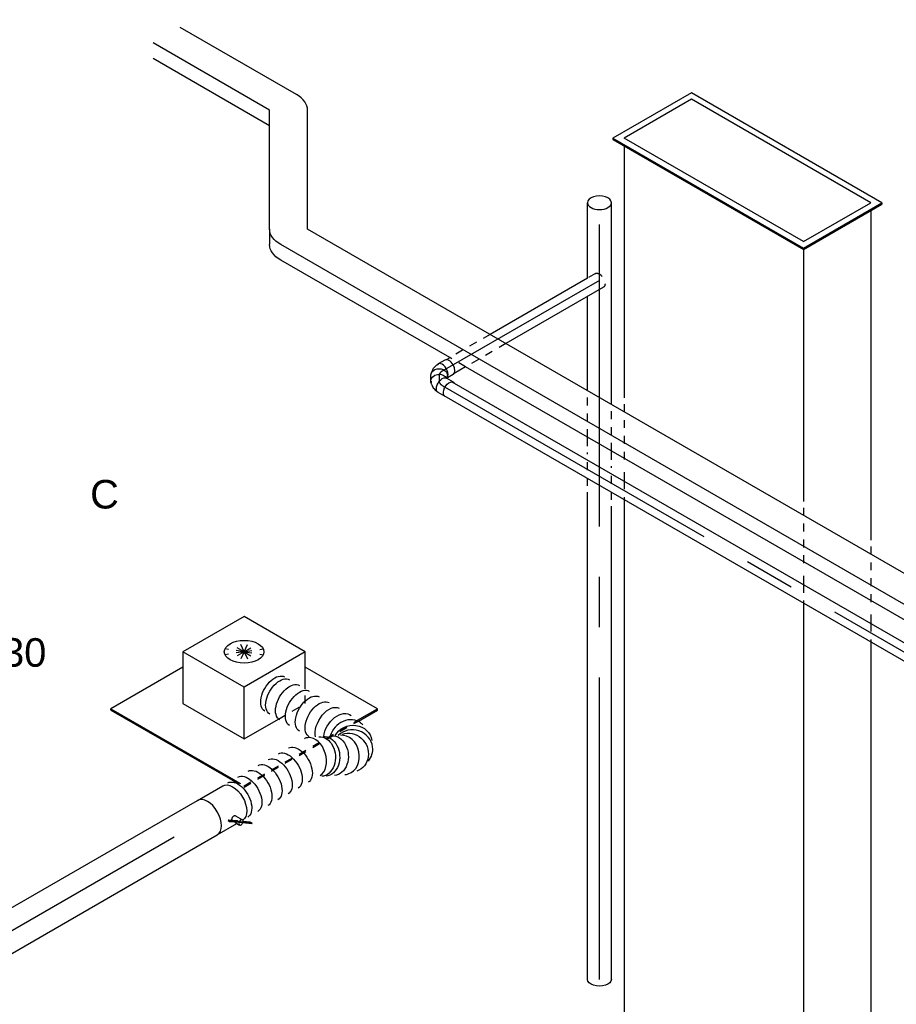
# Model space of a CAD drawing. Extents: x -329828 to 339781, y -55429 to 69176.
# Tile 70 of 140: x -34035 to -31270, y 44320 to 47426. Entities that reach past the tile are written whole.
import ezdxf
from ezdxf.enums import TextEntityAlignment as Align

# ---------------------------------------------------------------- set-up
doc = ezdxf.new("R2010")
doc.units = 0
doc.header["$LTSCALE"] = 50
doc.linetypes.add('CENTER2', pattern=[28.575, 19.05, -3.175, 3.175, -3.175])
doc.linetypes.add('STREEPJES', pattern=[0.1, 0.05, -0.05])
doc.layers.get('0').update_dxf_attribs({"linetype": 'CONTINUOUS'})
for name, color, linetype in [('EL6131--', 2, 'CONTINUOUS'), ('EM6131--', 1, 'CONTINUOUS'), ('WL524---_D', 153, 'CONTINUOUS'), ('WL524---_HARTLIJN', 8, 'CONTINUOUS'), ('WL570---_TOEVOER', 3, 'CONTINUOUS'), ('WL570---_TOEVOER_HL', 8, 'CONTINUOUS'), ('WL570---_TOEVOER_RST', 2, 'CONTINUOUS'), ('WL570---_TOEVOER_RST_HL', 1, 'CONTINUOUS'), ('WM570---_TOEVOER_PR', 1, 'CONTINUOUS'), ('WM570---_TOEVOER_RST_PR', 1, 'CONTINUOUS')]:
    doc.layers.add(name, color=color, linetype=linetype)
doc.styles.add('BURO-018', font='ARIAL.TTF', dxfattribs={"height": 90})

# ---------------------------------------------------------------- blocks, each defined once
blk = doc.blocks.new('*U655')
at = {"color": 0, "ltscale": 10}
for p, q in [((102.1, 424.3, 9377.8), (-244.9, -176.8, 9377.8)), ((102.1, 424.3, 9377.8), (106.1, 424.3, 9377.8)), ((244.9, 176.8, 9377.8), (102.1, 424.3, 9377.8)), ((249, 176.8, 9377.8), (106.1, 424.3, 9377.8)), ((3037.4, 424.3, 9377.8), (3017, 388.9, 9377.8)), ((3041.4, 424.3, 9377.8), (3037.4, 424.3, 9377.8)), ((3180.3, 176.8, 9377.8), (3037.4, 424.3, 9377.8)), ((3184.3, 176.8, 9377.8), (3041.4, 424.3, 9377.8)), ((102.1, 388.9, 9377.8), (-224.5, -176.8, 9377.8)), ((224.5, 176.8, 9377.8), (102.1, 388.9, 9377.8)), ((126.6, 388.9, 9377.8), (1166.1, 388.9, 9377.8)), ((1400.7, 388.9, 9377.8), (1429.2, 388.9, 9377.8)), ((1486.9, 388.9, 9377.8), (3037.4, 388.9, 9377.8)), ((3159.8, 176.8, 9377.8), (3037.4, 388.9, 9377.8)), ((224.5, 176.8, 9377.8), (-102.1, -388.9, 9377.8)), ((-102.1, -424.3, 9377.8), (244.9, 176.8, 9377.8)), ((-98, -424.3, 9377.8), (249, 176.8, 9377.8)), ((244.9, 176.8, 9377.8), (249, 176.8, 9377.8)), ((249, 176.8, 9377.8), (1043.7, 176.8, 9377.8)), ((1278.3, 176.8, 9377.8), (1306.7, 176.8, 9377.8)), ((1364.4, 176.8, 9377.8), (3159.8, 176.8, 9377.8)), ((3159.8, 176.8, 9377.8), (2833.2, -388.9, 9377.8)), ((2833.2, -424.3, 9377.8), (3180.3, 176.8, 9377.8)), ((2837.3, -424.3, 9377.8), (3184.3, 176.8, 9377.8)), ((3184.3, 176.8, 9377.8), (3180.3, 176.8, 9377.8)), ((-244.9, -176.8, 9377.8), (-102.1, -424.3, 9377.8)), ((-224.5, -176.8, 9377.8), (-102.1, -388.9, 9377.8)), ((-77.6, -388.9, 9377.8), (717.1, -388.9, 9377.8)), ((951.7, -388.9, 9377.8), (980.1, -388.9, 9377.8)), ((1037.8, -388.9, 9377.8), (2833.2, -388.9, 9377.8)), ((2812.8, -388.9, 9377.8), (2833.2, -424.3, 9377.8)), ((-102.1, -424.3, 9377.8), (-98, -424.3, 9377.8)), ((2837.3, -424.3, 9377.8), (2833.2, -424.3, 9377.8))]:
    blk.add_line(p, q, dxfattribs=at)
at = {"color": 8, "linetype": 'STREEPJES', "ltscale": 10}
for p, q in [((1186.1, 388.9, 9377.8), (1380.7, 388.9, 9377.8)), ((1429.2, 388.9, 9377.8), (1486.9, 388.9, 9377.8)), ((1063.7, 176.8, 9377.8), (1258.3, 176.8, 9377.8)), ((1306.7, 176.8, 9377.8), (1364.4, 176.8, 9377.8)), ((737.1, -388.9, 9377.8), (931.7, -388.9, 9377.8)), ((980.1, -388.9, 9377.8), (1037.8, -388.9, 9377.8))]:
    blk.add_line(p, q, dxfattribs=at)
at = {"layer": 'WM570---_TOEVOER_PR', "color": 1, "style": 'BURO-018'}
blk.add_attdef('POSNR', text='', height=90, dxfattribs=at).set_placement((0, 0), align=Align.MIDDLE)
blk = doc.blocks.new('*U756')
at = {"color": 0, "ltscale": 10}
blk.add_line((71.4, -3.6, 10568.6), (46.9, 38.8, 10568.6), dxfattribs=at)
at = {"color": 0, "ltscale": 10, "extrusion": (-9.51518e-17, -1.19035e-16, -1)}
for centre in [(-57, -21.2, 10568.6), (-32.5, -63.6, 10568.6)]:
    blk.add_ellipse(centre, major_axis=(-103.9, -60), ratio=0.57735, start_param=2.356194, end_param=3.141593, dxfattribs=at)
at = {"layer": 'EM6131--', "color": 1, "style": 'BURO-018'}
blk.add_attdef('POSNR', text='', height=90, dxfattribs=at).set_placement((0, 0), align=Align.MIDDLE)
blk = doc.blocks.new('*U757')
at = {"color": 0, "ltscale": 10}
for p, q in [((12.2, 63.6, 7788.8), (3249.9, 63.6, 7788.8)), ((3307.6, 63.6, 7788.8), (3923.2, 63.6, 7788.8)), ((36.7, 21.2, 7788.8), (3947.7, 21.2, 7788.8)), ((-12.2, -63.6, 7788.8), (3898.7, -63.6, 7788.8))]:
    blk.add_line(p, q, dxfattribs=at)
at = {"color": 0, "linetype": 'STREEPJES', "ltscale": 10}
blk.add_line((3249.9, 63.6, 7788.8), (3307.6, 63.6, 7788.8), dxfattribs=at)
at = {"layer": 'EM6131--', "color": 1, "style": 'BURO-018'}
blk.add_attdef('POSNR', text='', height=90, dxfattribs=at).set_placement((0, 0), align=Align.MIDDLE)
blk = doc.blocks.new('*U758')
at = {"color": 0, "ltscale": 10}
for p, q in [((24.5, 60, 10588.9), (399.4, 60, 10588.9)), ((24.5, -60, 10588.9), (399.4, -60, 10588.9))]:
    blk.add_line(p, q, dxfattribs=at)
at = {"layer": 'EM6131--', "color": 1, "style": 'BURO-018'}
blk.add_attdef('POSNR', text='', height=90, dxfattribs=at).set_placement((0, 0), align=Align.MIDDLE)
blk = doc.blocks.new('*U759')
at = {"color": 0, "ltscale": 10}
blk.add_ellipse((10.1, 60, 11139.4), major_axis=(0, -120), ratio=0.57735, start_param=0, end_param=0.785398, dxfattribs=at)
at = {"layer": 'EM6131--', "color": 1, "style": 'BURO-018'}
blk.add_attdef('POSNR', text='', height=90, dxfattribs=at).set_placement((0, 0), align=Align.MIDDLE)
blk = doc.blocks.new('*U760')
at = {"color": 0, "ltscale": 10}
for p, q in [((12.2, 63.6, 11153.8), (435.9, 63.6, 11153.8)), ((36.7, 21.2, 11153.8), (460.4, 21.2, 11153.8)), ((-12.2, -63.6, 11153.8), (411.4, -63.6, 11153.8))]:
    blk.add_line(p, q, dxfattribs=at)
at = {"layer": 'EM6131--', "color": 1, "style": 'BURO-018'}
blk.add_attdef('POSNR', text='', height=90, dxfattribs=at).set_placement((0, 0), align=Align.MIDDLE)
blk = doc.blocks.new('*U761')
at = {"color": 0, "ltscale": 10}
for p, q in [((-35.9, 26.3, 10033.4), (-15.2, 26.3, 10033.4)), ((-13.6, 29, 10033.4), (-18.7, 20.1, 10033.4)), ((35.4, 8.9, 10033.4), (26.8, -6.1, 10033.4)), ((-35.9, -26.2, 10033.4), (-11.4, -26.2, 10033.4)), ((-10.4, -25, 10033.4), (-5.2, -25, 10033.4)), ((-2.5, -24.6, 10033.4), (-5.2, -25, 10033.4)), ((-2.5, -24.6, 10033.4), (6.7, -22.2, 10033.4)), ((11.3, -20.1, 10033.4), (18.4, -15, 10033.4))]:
    blk.add_line(p, q, dxfattribs=at)
for centre, major_axis, ratio, start_param, end_param in [((-35.9, 0, 10033.4), (0, -26.2), 0.57735, 3.141593, 6.283185), ((-11.4, 0, 10033.4), (0, -26.2), 0.57735, 3.433913, 6.59303), ((-1.6, 1.5, 10033.4), (-10.7, 22.8), 0.750739, 3.009293, 3.273893)]:
    blk.add_ellipse(centre, major_axis=major_axis, ratio=ratio, start_param=start_param, end_param=end_param, dxfattribs=at)
at = {"color": 0, "ltscale": 10, "extrusion": (6.4407e-18, -6.78173e-17, -1)}
for centre, major_axis, ratio, start_param, end_param in [((4, 7, 10033.4), (22.7, -13.1), 0.816497, 0, 3.141593), ((12.7, 22, 10033.4), (22.7, -13.1), 0.816497, 0, 2.747169), ((12.7, 22, 10033.4), (22.7, -13.1), 0.816497, 5.960953, 6.280044), ((2.5, 4.3, 10033.4), (18.6, -17), 0.803023, 6.197695, 6.458625)]:
    blk.add_ellipse(centre, major_axis=major_axis, ratio=ratio, start_param=start_param, end_param=end_param, dxfattribs=at)
at = {"layer": 'WL524---_HARTLIJN', "linetype": 'CENTER2'}
for p, q in [((-11.4, 0, 10033.4), (-10.4, 0, 10033.4)), ((4, 7, 10033.4), (3.7, 6.4, 10033.4))]:
    blk.add_line(p, q, dxfattribs=at)
blk.add_ellipse((-23, 21.8, 10033.4), major_axis=(-26.7, 15.4), ratio=0.57735, start_param=2.356194, end_param=3.141593, dxfattribs=at)
at = {"layer": 'WL524---_D', "color": 1, "style": 'BURO-018'}
blk.add_attdef('POSNR', text='', height=90, dxfattribs=at).set_placement((0, 0), align=Align.MIDDLE)
blk = doc.blocks.new('*U762')
at = {"color": 0, "ltscale": 10}
for p, q in [((-4.4, 44.9, 9986), (-17, 23, 9986)), ((-15.7, 9.9, 9986), (-15.2, 9, 9986)), ((41.1, 18.7, 9986), (28.4, -3.2, 9986)), ((-7.4, -25, 9986), (-3.1, -25, 9986)), ((3.8, -23.5, 9986), (11.7, -19.8, 9986)), ((16.4, -8.7, 9986), (15.4, -8.7, 9986)), ((15.8, -16.9, 9986), (22.6, -10.2, 9986)), ((24.3, -8, 9986), (22.6, -10.2, 9986)), ((24.3, -8, 9986), (25.1, -6.6, 9986))]:
    blk.add_line(p, q, dxfattribs=at)
at = {"color": 0, "ltscale": 10, "extrusion": (8.01187e-32, -3.66516e-17, -1)}
for centre, start_param, end_param in [((18.4, 31.8, 9986), 0, 3.451437), ((5.7, 9.9, 9986), 0, 3.141593), ((18.4, 31.8, 9986), 5.973341, 6.280044)]:
    blk.add_ellipse(centre, major_axis=(22.7, -13.1), ratio=0.57735, start_param=start_param, end_param=end_param, dxfattribs=at)
at = {"color": 0, "ltscale": 10, "extrusion": (7.2415e-32, -3.66516e-17, -1)}
blk.add_ellipse((-5, 0, 9986), major_axis=(-5.4, 24.6), ratio=0.803023, start_param=2.966153, end_param=3.317032, dxfattribs=at)
at = {"color": 0, "ltscale": 10}
blk.add_ellipse((-0.5, 2.1, 9986), major_axis=(14.4, -20.6), ratio=0.750739, start_param=6.150885, end_param=6.415485, dxfattribs=at)
at = {"layer": 'WL524---_HARTLIJN', "linetype": 'CENTER2'}
for p, q in [((-25.4, 0, 9986), (-7.4, 0, 9986)), ((5.7, 9.9, 9986), (5.2, 9, 9986))]:
    blk.add_line(p, q, dxfattribs=at)
blk.add_ellipse((-7.4, 30.8, 9986), major_axis=(0, 30.8), ratio=0.57735, start_param=3.141593, end_param=3.926991, dxfattribs=at)
at = {"layer": 'WL524---_D', "color": 1, "style": 'BURO-018'}
blk.add_attdef('POSNR', text='', height=90, dxfattribs=at).set_placement((0, 0), align=Align.MIDDLE)
blk = doc.blocks.new('*U763')
at = {"color": 0, "ltscale": 10}
for p, q in [((20.7, 25, 9977.9), (3259, 25, 9977.9)), ((20.7, -25, 9977.9), (3240.7, -25, 9977.9))]:
    blk.add_line(p, q, dxfattribs=at)
at = {"layer": 'WL524---_HARTLIJN', "linetype": 'CENTER2'}
blk.add_line((0, 0, 9977.9), (7236.8, 0, 9977.9), dxfattribs=at)
at = {"layer": 'WL524---_D', "color": 1, "style": 'BURO-018'}
blk.add_attdef('POSNR', text='', height=90, dxfattribs=at).set_placement((0, 0), align=Align.MIDDLE)
blk = doc.blocks.new('*U764')
at = {"color": 0, "ltscale": 10}
for p, q in [((0, 25, 10446.1), (354.7, 25, 10446.1)), ((501.7, 25, 10446.1), (543.2, 25, 10446.1)), ((28.9, -25, 10446.1), (383.6, -25, 10446.1)), ((530.6, -25, 10446.1), (543.2, -25, 10446.1))]:
    blk.add_line(p, q, dxfattribs=at)
at = {"color": 8, "linetype": 'STREEPJES', "ltscale": 10}
for p, q in [((354.7, 25, 10446.1), (501.7, 25, 10446.1)), ((0, -25, 10446.1), (28.9, -25, 10446.1)), ((383.6, -25, 10446.1), (530.6, -25, 10446.1))]:
    blk.add_line(p, q, dxfattribs=at)
at = {"color": 8, "linetype": 'STREEPJES', "ltscale": 10, "extrusion": (6.4407e-18, -6.78173e-17, -1)}
blk.add_ellipse((0, 0, 10446.1), major_axis=(0, -25), ratio=0.57735, start_param=0, end_param=3.141593, dxfattribs=at)
at = {"layer": 'WL524---_HARTLIJN', "linetype": 'CENTER2'}
blk.add_line((0, 0, 10446.1), (572.3, 0, 10446.1), dxfattribs=at)
at = {"layer": 'WL524---_D', "color": 1, "style": 'BURO-018'}
blk.add_attdef('POSNR', text='', height=90, dxfattribs=at).set_placement((0, 0), align=Align.MIDDLE)
blk = doc.blocks.new('*U765')
at = {"color": 0, "ltscale": 10}
for p, q in [((0, 37.5, 12005), (1536.3, 37.5, 12005)), ((1681.6, 37.5, 12005), (1710.1, 37.5, 12005)), ((1857, 37.5, 12005), (2154, 37.5, 12005)), ((2211.8, 37.5, 12005), (2449.5, 37.5, 12005)), ((0, -37.5, 12005), (1493, -37.5, 12005)), ((1638.3, -37.5, 12005), (1666.8, -37.5, 12005)), ((1813.7, -37.5, 12005), (2449.5, -37.5, 12005))]:
    blk.add_line(p, q, dxfattribs=at)
at = {"color": 8, "linetype": 'STREEPJES', "ltscale": 10}
for p, q in [((1556.3, 37.5, 12005), (1661.6, 37.5, 12005)), ((1710.1, 37.5, 12005), (1857, 37.5, 12005)), ((1513, -37.5, 12005), (1618.3, -37.5, 12005)), ((1666.8, -37.5, 12005), (1813.7, -37.5, 12005))]:
    blk.add_line(p, q, dxfattribs=at)
at = {"color": 0, "ltscale": 10, "extrusion": (1.11022e-16, 1.66533e-16, -1)}
blk.add_ellipse((0, 0, 12005), major_axis=(0, -37.5), ratio=0.57735, start_param=0, end_param=3.141593, dxfattribs=at)
at = {"color": 0, "ltscale": 10}
for start_param, end_param in [(3.141593, 6.283185), (0, 3.141593)]:
    blk.add_ellipse((2449.5, 0, 12005), major_axis=(0, -37.5), ratio=0.57735, start_param=start_param, end_param=end_param, dxfattribs=at)
at = {"layer": 'WL524---_HARTLIJN', "linetype": 'CENTER2'}
blk.add_line((0, 0, 12005), (2449.5, 0, 12005), dxfattribs=at)
at = {"layer": 'WL524---_D', "color": 1, "style": 'BURO-018'}
blk.add_attdef('POSNR', text='', height=90, dxfattribs=at).set_placement((0, 0), align=Align.MIDDLE)
blk = doc.blocks.new('*U884')
at = {"color": 0, "ltscale": 10}
for p, q in [((-122.3, 174.3, 8645.3), (-203.9, 32.9, 8645.3)), ((100.6, 174.3, 8645.3), (-122.3, 174.3, 8645.3)), ((-10.8, -18.7, 8645.3), (-122.3, 174.3, 8645.3)), ((212.1, -18.7, 8645.3), (100.6, 174.3, 8645.3)), ((-411.3, 129, 8645.3), (-409.3, 132.6, 8645.3)), ((-411.3, 129, 8645.3), (-189.7, -254.7, 8645.3)), ((-146.4, 132.6, 8645.3), (-409.3, 132.6, 8645.3)), ((-409.3, 132.6, 8645.3), (-185.6, -254.7, 8645.3)), ((-203.9, 32.9, 8645.3), (-92.5, -160.2, 8645.3)), ((-92.5, -160.2, 8645.3), (-10.8, -18.7, 8645.3)), ((212.1, -18.7, 8645.3), (-10.8, -18.7, 8645.3)), ((153.7, -119.9, 8645.3), (212.1, -18.7, 8645.3)), ((319.5, -288.1, 8645.3), (188, -60.5, 8645.3)), ((-92.5, -160.2, 8645.3), (32.5, -160.2, 8645.3)), ((246.3, -288.1, 8645.3), (319.5, -288.1, 8645.3)), ((247.7, -291.7, 8645.3), (317.4, -291.7, 8645.3)), ((317.4, -291.7, 8645.3), (319.5, -288.1, 8645.3))]:
    blk.add_line(p, q, dxfattribs=at)
at = {"color": 8, "linetype": 'STREEPJES', "ltscale": 10}
for p, q in [((44.9, 77.8, 8645.3), (-12, 99.9, 8645.3)), ((44.9, 77.8, 8645.3), (-2.7, 116.1, 8645.3)), ((44.9, 77.8, 8645.3), (19.4, 122, 8645.3)), ((44.9, 77.8, 8645.3), (48.3, 116.1, 8645.3)), ((44.9, 77.8, 8645.3), (76.3, 99.9, 8645.3)), ((44.9, 77.8, 8645.3), (-6.1, 77.8, 8645.3)), ((44.9, 77.8, 8645.3), (13.5, 55.7, 8645.3)), ((44.9, 77.8, 8645.3), (41.5, 39.5, 8645.3)), ((44.9, 77.8, 8645.3), (70.4, 33.6, 8645.3)), ((44.9, 77.8, 8645.3), (92.5, 39.5, 8645.3)), ((44.9, 77.8, 8645.3), (101.9, 55.7, 8645.3)), ((44.9, 77.8, 8645.3), (95.9, 77.8, 8645.3)), ((130.4, -160.2, 8645.3), (153.7, -119.9, 8645.3)), ((32.5, -160.2, 8645.3), (130.4, -160.2, 8645.3)), ((-189.7, -254.7, 8645.3), (-168.4, -291.7, 8645.3)), ((-185.6, -254.7, 8645.3), (-166.4, -288.1, 8645.3)), ((-166.4, -288.1, 8645.3), (-168.4, -291.7, 8645.3)), ((-168.4, -291.7, 8645.3), (247.7, -291.7, 8645.3)), ((-166.4, -288.1, 8645.3), (246.3, -288.1, 8645.3))]:
    blk.add_line(p, q, dxfattribs=at)
at = {"color": 0, "ltscale": 10}
blk.add_ellipse((44.9, 77.8, 8645.3), major_axis=(54.1, -31.2), ratio=0.57735, dxfattribs=at)
at = {"layer": 'WL570---_TOEVOER_RST_HL', "linetype": 'CENTER2'}
blk.add_circle((0, 0, 8645.3), 0.075, dxfattribs=at)
at = {"layer": 'WL570---_TOEVOER_RST', "color": 1, "style": 'BURO-018'}
for tag in ['MC', 'Q']:
    blk.add_attdef(tag, text='', height=90, dxfattribs=at).set_placement((0, 0), align=Align.MIDDLE)
at = {"layer": 'WM570---_TOEVOER_RST_PR', "color": 1, "style": 'BURO-018'}
blk.add_attdef('POSNR', text='', height=90, dxfattribs=at).set_placement((0, 0), align=Align.MIDDLE)
blk = doc.blocks.new('*U935')
at = {"color": 0, "ltscale": 10, "extrusion": (-4.26297e-17, -1.03585e-16, -1)}
for centre, major_axis, ratio, start_param, end_param in [((286.4, 231.3, 7855.5), (-54.1, -31.2), 0.57735, 0, 3.141593), ((295.4, 215.7, 7855.5), (-54.1, -31.2), 0.57735, 0, 3.141593), ((313.4, 184.5, 7855.5), (-54.1, -31.2), 0.57735, 0, 3.141593), ((331.4, 153.4, 7855.5), (-54.1, -31.2), 0.57735, 0, 3.141593), ((349.4, 122.2, 7855.5), (-54.1, -31.2), 0.57735, 0, 3.141593), ((367.4, 91, 7855.5), (-54.1, -31.2), 0.57735, 0, 3.141593), ((385.5, 59.8, 7855.5), (-54.1, -31.2), 0.57735, 0.556759, 3.141593), ((0, 0, 7855.5), (0, 62.5), 0.57735, 0, 3.122724), ((18.4, 0, 7855.5), (0, 62.5), 0.57735, 0, 3.141593), ((55.1, 0, 7855.5), (0, 62.5), 0.57735, 0, 3.141593), ((91.9, 0, 7855.5), (0, 62.5), 0.57735, 0, 3.141593), ((128.7, 0, 7855.5), (0, 62.5), 0.57735, 0, 3.141593), ((165.4, 0, 7855.5), (0, 62.5), 0.57735, 0, 3.141593), ((202.2, 0, 7855.5), (0, 62.5), 0.57735, 0, 3.141593), ((238.9, 0, 7855.5), (0, 62.5), 0.57735, 0, 3.141593), ((404.5, 26.7, 7855.5), (56.3, 27.3), 0.675593, 4.008546, 6.331816), ((312.4, -11.2, 7855.5), (27.4, 56.2), 0.760668, 0, 3.141593), ((324.7, -17.2, 7855.5), (27.4, 56.2), 0.760668, 0, 3.141593), ((419.6, -26.6, 7855.5), (62.3, -8.2), 0.919432, 4.018317, 6.524735), ((349.3, -29.1, 7855.5), (27.4, 56.2), 0.760668, 0, 3.141593), ((398.6, -46.6, 7855.5), (4.6, -62.7), 0.92172, 3.391193, 6.532786)]:
    blk.add_ellipse(centre, major_axis=major_axis, ratio=ratio, start_param=start_param, end_param=end_param, dxfattribs=at)
at = {"color": 0, "ltscale": 10}
for centre, major_axis, ratio, start_param, end_param in [((289.4, 0, 7855.5), (14.2, 61.7), 0.679475, 6.127861, 6.438509), ((289.4, 0, 7855.5), (14.2, 61.7), 0.679475, 3.296917, 6.127861), ((416.5, -3.4, 7855.5), (60.6, 15.8), 0.827561, 0.10332, 2.164039), ((376, -42.1, 7855.5), (-20, -59.4), 0.832491, 0.106758, 3.034835), ((413.5, -41.3, 7855.5), (43.4, -45.7), 0.946781, 0.397593, 2.661968), ((416.5, -3.4, 7855.5), (60.6, 15.8), 0.827561, 6.179866, 6.386505), ((413.5, -41.3, 7855.5), (43.4, -45.7), 0.946781, 5.885592, 6.680779), ((376, -42.1, 7855.5), (-20, -59.4), 0.832491, 6.176427, 6.389943)]:
    blk.add_ellipse(centre, major_axis=major_axis, ratio=ratio, start_param=start_param, end_param=end_param, dxfattribs=at)
at = {"layer": 'WM570---_TOEVOER_PR', "color": 1, "style": 'BURO-018'}
blk.add_attdef('POSNR', text='', height=90, dxfattribs=at).set_placement((0, 0), align=Align.MIDDLE)
blk = doc.blocks.new('*U1073')
at = {"color": 2, "ltscale": 10}
for p, q in [((-46.1, 62.5, 7822.9), (46.1, 62.5, 7822.9)), ((7.3, -39.8, 7822.9), (5.7, -41.1, 7822.9)), ((5.7, -41.1, 7822.9), (9.1, -47, 7822.9)), ((31, -56.5, 7822.9), (7.3, -39.8, 7822.9)), ((10.7, -45.7, 7822.9), (7.3, -39.8, 7822.9)), ((9.1, -47, 7822.9), (10.7, -45.7, 7822.9)), ((32.8, -63.6, 7822.9), (9.1, -47, 7822.9)), ((33.9, -62, 7822.9), (10.7, -45.7, 7822.9)), ((21.2, -55.5, 7822.9), (25.2, -62.5, 7822.9)), ((31, -56.5, 7822.9), (34.4, -62.3, 7822.9)), ((33.5, -39.2, 7822.9), (46.4, -61.6, 7822.9)), ((34.4, -62.3, 7822.9), (33.9, -62, 7822.9)), ((-46.1, -62.5, 7822.9), (25.2, -62.5, 7822.9)), ((25.2, -62.5, 7822.9), (30.1, -71, 7822.9)), ((32.8, -63.6, 7822.9), (34.4, -62.3, 7822.9)), ((65.9, -86.9, 7822.9), (32.8, -63.6, 7822.9)), ((67.5, -85.6, 7822.9), (34.4, -62.3, 7822.9)), ((64.1, -79.7, 7822.9), (45.7, -66.8, 7822.9)), ((67.5, -85.6, 7822.9), (64.1, -79.7, 7822.9)), ((65.9, -86.9, 7822.9), (67.5, -85.6, 7822.9))]:
    blk.add_line(p, q, dxfattribs=at)
for centre, major_axis, start_param, end_param in [((-46.1, 0, 7822.9), (0, 62.5), 3.141593, 6.283185), ((38.3, -66.3, 7822.9), (-8.15, -4.7), 3.141593, 6.283185), ((38.3, -66.3, 7822.9), (-8.15, -4.7), 0, 3.141593)]:
    blk.add_ellipse(centre, major_axis=major_axis, ratio=0.57735, start_param=start_param, end_param=end_param, dxfattribs=at)
at = {"color": 2, "ltscale": 10, "extrusion": (-5.45148e-17, 1.27622e-16, -1)}
blk.add_ellipse((46.1, 0, 7822.9), major_axis=(0, 62.5), ratio=0.57735, start_param=0, end_param=3.122724, dxfattribs=at)
at = {"color": 2, "ltscale": 10}
blk.add_spline([(16.9, -46.6, 7822.9), (17.1, -46, 7822.9), (17.3, -45.4, 7822.9), (17.6, -44.7, 7822.9), (17.9, -44, 7822.9), (18.4, -43.3, 7822.9), (18.9, -42.7, 7822.9), (19.5, -42, 7822.9), (20.1, -41.3, 7822.9), (20.8, -40.7, 7822.9), (21.5, -40.1, 7822.9), (22.3, -39.5, 7822.9), (23.1, -39, 7822.9), (23.9, -38.5, 7822.9), (24.7, -38.1, 7822.9), (25.6, -37.7, 7822.9), (26.4, -37.4, 7822.9), (27.2, -37.2, 7822.9), (28.1, -37.1, 7822.9), (28.9, -37, 7822.9), (29.6, -37.1, 7822.9), (30.4, -37.2, 7822.9), (31.1, -37.3, 7822.9), (31.7, -37.6, 7822.9), (32.2, -37.9, 7822.9), (32.7, -38.3, 7822.9), (33.2, -38.7, 7822.9), (33.5, -39.2, 7822.9)], degree=3, dxfattribs=at)
at = {"layer": 'WL570---_TOEVOER', "color": 1, "style": 'BURO-018'}
blk.add_attdef('I', text='', height=90, dxfattribs=at).set_placement((0, 0), align=Align.MIDDLE)
at = {"layer": 'WM570---_TOEVOER_PR', "color": 1, "style": 'BURO-018'}
blk.add_attdef('POSNR', text='', height=90, dxfattribs=at).set_placement((0, 0), align=Align.MIDDLE)
blk = doc.blocks.new('*U1093')
at = {"color": 0, "ltscale": 10}
for p, q in [((2.9, 62.5, 6021.2), (2501.8, 62.5, 6021.2)), ((2.9, -62.5, 6021.2), (2501.8, -62.5, 6021.2))]:
    blk.add_line(p, q, dxfattribs=at)
blk.add_ellipse((0, 0, 6021.2), major_axis=(0, 62.5), ratio=0.57735, start_param=3.300501, end_param=6.124277, dxfattribs=at)
at = {"layer": 'WL570---_TOEVOER_HL', "linetype": 'CENTER2'}
blk.add_line((0, 0, 6021.2), (2501.8, 0, 6021.2), dxfattribs=at)
at = {"layer": 'WM570---_TOEVOER_PR', "color": 1, "style": 'BURO-018'}
blk.add_attdef('POSNR', text='', height=90, dxfattribs=at).set_placement((0, 0), align=Align.MIDDLE)

msp = doc.modelspace()

# ---------------------------------------------------------------- block references
at = {"layer": 'EL6131--'}
for name, p, rotation in [('*U760', (-33204.2, 47140.5, -11153.8), 149.9999999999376), ('*U759', (-33186.6, 47130.3, -11139.4), 90), ('*U758', (-33186.6, 46741.1, -10588.9), 90), ('*U757', (-29782.1, 44761.1, -7788.8), 149.9999999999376), ('*U756', (-33186.6, 46726.7, -10568.6), 149.9999999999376)]:
    msp.add_blockref(name, p, dxfattribs=dict(at, rotation=rotation))
at = {"layer": 'WL524---_D'}
for name, p, rotation in [('*U765', (-32206.4, 44398.9, -12005), 90), ('*U764', (-32206.4, 46603.4, -10446.1), 210.0000000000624), ('*U761', (-32711.9, 46311.5, -10033.4), 210.0000000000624), ('*U762', (-32711.9, 46278, -9986), 270), ('*U763', (-32702, 46272.3, -9977.9), 329.9999999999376)]:
    msp.add_blockref(name, p, dxfattribs=dict(at, rotation=rotation))
at = {"layer": 'WL570---_TOEVOER'}
for name, p, rotation in [('*U655', (-31739.8, 46950.2, -9377.8), 270), ('*U935', (-33362.8, 44955.2, -7855.5), 30.00000000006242), ('*U1073', (-33402.7, 44932.2, -7822.9), 30.00000000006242), ('*U1093', (-35609.3, 43658.2, -6021.2), 30.00000000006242)]:
    msp.add_blockref(name, p, dxfattribs=dict(at, rotation=rotation))
at = {"layer": 'WL570---_TOEVOER_RST'}
ref = msp.add_blockref('*U884', (-33326.9, 45342.3, -8645.3), dxfattribs=dict(at, rotation=30.00000000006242))
ref.add_attrib('Q', '130', dxfattribs={"color": 1, "height": 90, "style": 'BURO-018'}).set_placement((-34055.3, 45430), align=Align.MIDDLE)
ref.add_attrib('MC', 'C', dxfattribs={"color": 1, "height": 90, "style": 'BURO-018'}).set_placement((-33767.1, 45929.1), align=Align.MIDDLE)

doc.saveas('drawing.dxf')
